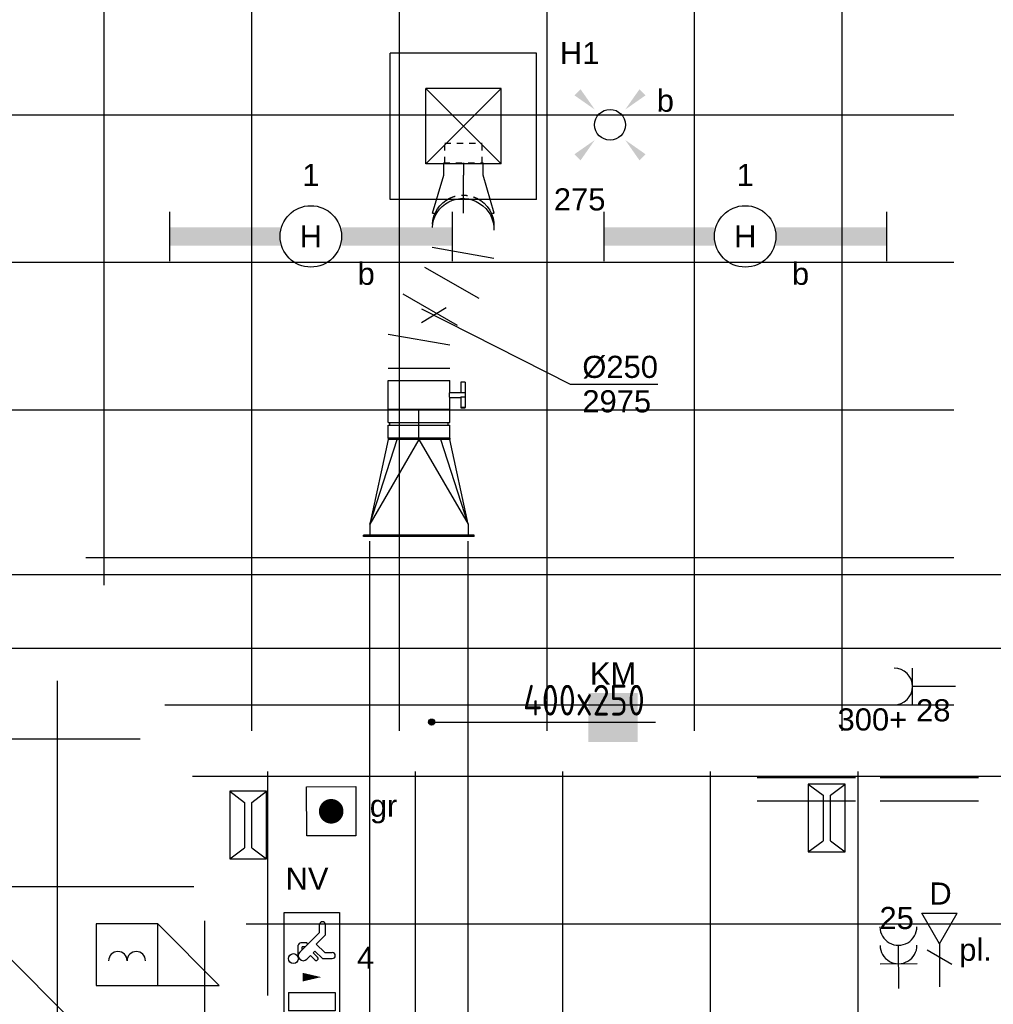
# Model space of a CAD drawing. Extents: x -132501 to 411300, y -42818 to 427495.
# Tile 72 of 256: x 9998 to 13957, y 26986 to 30990. Entities that reach past the tile are written whole.
import ezdxf
from ezdxf.enums import TextEntityAlignment as Align

# ---------------------------------------------------------------- set-up
doc = ezdxf.new("R2010")
doc.units = 0
doc.header["$LTSCALE"] = 50
for name, pattern in [('CENTER2', [28.575, 19.05, -3.175, 3.175, -3.175]), ('E_GOOT5', [10, 8, -2]), ('STREEPJES', [0.1, 0.05, -0.05])]:
    doc.linetypes.add(name, pattern=pattern)
doc.layers.get('0').update_dxf_attribs({"linetype": 'CONTINUOUS'})
for name, color, linetype in [('45 Plafond 2D arcering', 7, 'CONTINUOUS'), ('54GA', 3, 'CONTINUOUS'), ('EL6131--', 2, 'CONTINUOUS'), ('EL6131--_VG', 2, 'CONTINUOUS'), ('EL6222--', 3, 'CONTINUOUS'), ('EL6311--', 3, 'CONTINUOUS'), ('EL6350--', 3, 'CONTINUOUS'), ('EL6441--', 3, 'CONTINUOUS'), ('EL6522--', 3, 'CONTINUOUS'), ('EM6131--', 1, 'CONTINUOUS'), ('WL524---', 90, 'CONTINUOUS'), ('WL570---_RETOUR', 112, 'CONTINUOUS'), ('WL570---_RETOUR_HL', 8, 'CONTINUOUS'), ('WL570---_RETOUR_RST', 2, 'CONTINUOUS'), ('WL570---_RETOUR_RST_HL', 1, 'CONTINUOUS'), ('WM570---_RETOUR', 1, 'CONTINUOUS'), ('WM570---_RETOUR_PR', 1, 'CONTINUOUS'), ('WM570---_RETOUR_RST_PR', 1, 'CONTINUOUS')]:
    doc.layers.add(name, color=color, linetype=linetype)
doc.styles.add('BURO-018', font='ARIAL.TTF', dxfattribs={"height": 63})
doc.styles.add('ISO25', font='ISO', dxfattribs={"width": 0.9, "height": 125})

# ---------------------------------------------------------------- blocks, each defined once
blk = doc.blocks.new('*U63')
at = {"color": 0, "ltscale": 10}
for p, q in [((0, 150, -3030), (8212.3, 150, -3030)), ((0, -150, -3030), (8212.3, -150, -3030))]:
    blk.add_line(p, q, dxfattribs=at)
at = {"layer": 'EM6131--', "color": 1, "style": 'BURO-018'}
blk.add_attdef('POSNR', text='', height=90, dxfattribs=at).set_placement((0, 0), align=Align.MIDDLE)
blk = doc.blocks.new('1115B61149')
at = {"color": 0}
for p, q in [((-11.49, 2), (-11.49, -2)), ((11.49, 2), (11.49, -2))]:
    blk.add_line(p, q, dxfattribs=at)
at = {"color": 0, "linetype": 'Continuous'}
blk.add_circle((0, 0), 2.5, dxfattribs=at)
at = {"color": 0}
for points in [[(-2.5, 0.75), (-11.49, 0.75), (-2.5, -0.75), (-11.49, -0.75)], [(2.5, 0.75), (11.49, 0.75), (2.5, -0.75), (11.49, -0.75)]]:
    blk.add_solid(points, dxfattribs=at)
at = {"color": 0, "linetype": 'Continuous', "style": 'BURO-018'}
for tag, p in [('E_GKAST', (0, 8)), ('E_GROEP', (0, 5)), ('E_SGROEP', (4.5, 5)), ('E_ARMCODE', (0, 0)), ('E_SLET', (4.5, -3))]:
    blk.add_attdef(tag, text='', height=1.8, dxfattribs=at).set_placement(p, align=Align.MIDDLE)
blk = doc.blocks.new('1115C2J')
at = {"color": 0, "linetype": 'Continuous'}
for p, q in [((-4.5, 5.5), (4.5, 5.5)), ((-4.5, 1), (-4.5, 5.5)), ((-1.24, 4.309), (-1.24, 4.91)), ((-0.76, 4.11), (-0.76, 4.91)), ((2, 5.15), (3.5, 5.15)), ((2, 1.35), (2, 5.15)), ((3.5, 5.15), (3.5, 1.35)), ((4.5, 1), (4.5, 5.5)), ((-2.681, 4.35), (-3.52, 4.35)), ((-1.94, 3.609), (-2.681, 4.35)), ((-1.24, 4.309), (-1.94, 3.609)), ((-1.374, 3.496), (-0.76, 4.11)), ((-2.88, 3.87), (-3.52, 3.87)), ((-1.271, 2.261), (-2.88, 3.87)), ((-1.233, 3.354), (-1.374, 3.496)), ((-0.872, 3.715), (-1.233, 3.354)), ((-0.646, 3.489), (-1.007, 3.128)), ((-1.94, 2.93), (-2.04, 2.83)), ((-2.04, 2.83), (-2.04, 2.344)), ((-1.714, 2.704), (-1.72, 2.697)), ((-1.72, 2.697), (-1.72, 2.464)), ((-1.474, 2.464), (-1.72, 2.464)), ((-0.705, 2.827), (-1.007, 3.128)), ((-0.988, 2.144), (-1.84, 2.144)), ((4.5, 1), (-4.5, 1)), ((2, 1.35), (3.5, 1.35))]:
    blk.add_line(p, q, dxfattribs=at)
blk.add_lwpolyline([(0.75, 4, 0, 0.7, 0), (0.75, 2.5, 0.7, 0.7, 0)], format="xyseb", dxfattribs=at)
blk.add_circle((-0.76, 1.75), 0.4, dxfattribs=at)
for centre, radius, start, end in [((-1, 4.91), 0.24, 0, 180), ((-3.52, 4.11), 0.24, 90, 270), ((-0.759, 3.602), 0.16, 315, 135), ((-0.988, 2.544), 0.4, 225, 45), ((-1.84, 2.344), 0.2, 180, 270)]:
    blk.add_arc(centre, radius, start, end, dxfattribs=at)
at = {"color": 0, "linetype": 'Continuous', "style": 'BURO-018'}
for tag, p in [('E_GKAST', (0, 15.167)), ('E_GROEP', (0, 12.167)), ('E_SGROEP', (4.5, 12.167)), ('E_ARMCODE', (0, 8))]:
    blk.add_attdef(tag, text='', height=1.8, dxfattribs=at).set_placement(p, align=Align.MIDDLE)
blk = doc.blocks.new('E00411')
at = {"color": 0, "linetype": 'Continuous'}
blk.add_circle((0, 0), 1.25, dxfattribs=at)
for points in [[(-2.892, 2.396), (-2.396, 2.892), (-1.237, 1.237)], [(2.396, 2.892), (2.892, 2.396), (1.237, 1.237)], [(-2.396, -2.892), (-2.892, -2.396), (-1.237, -1.237)], [(2.892, -2.396), (2.396, -2.892), (1.237, -1.237)]]:
    blk.add_solid(points, dxfattribs=at)
at = {"color": 0, "linetype": 'Continuous', "style": 'BURO-018'}
for tag, p in [('E_SLET1', (0, 4.642)), ('E_GROEP', (0, 0)), ('E_GKAST', (0, 0))]:
    blk.add_attdef(tag, text='', height=1.8, dxfattribs=at).set_placement(p, align=Align.MIDDLE)
at = {"color": 0, "linetype": 'Continuous', "style": 'BURO-018', "flags": 1}
for tag in ['E_MATCODE', 'E_SGROEP']:
    blk.add_attdef(tag, text='', height=1.8, dxfattribs=at).set_placement((0, 0), align=Align.MIDDLE)
blk = doc.blocks.new('111304')
at = {"color": 0, "linetype": 'Continuous'}
for p, q in [((-1.5, 4.5), (1.5, 4.5)), ((0, 1), (0, 4.5))]:
    blk.add_line(p, q, dxfattribs=at)
blk.add_arc((0, 6), 1.5, 180, 0, dxfattribs=at)
at = {"color": 0, "linetype": 'Continuous', "style": 'BURO-018'}
for tag, p in [('E_GKAST', (0, 11.5)), ('E_GROEP', (0, 8.5)), ('E_SGROEP', (4.5, 8.5))]:
    blk.add_attdef(tag, text='', height=1.8, dxfattribs=at).set_placement(p, align=Align.MIDDLE)
at = {"color": 0, "linetype": 'Continuous', "style": 'BURO-018', "flags": 1}
for tag, p in [('E_VERMCODE', (13, 8.5)), ('E_MATCODE', (0, 0))]:
    blk.add_attdef(tag, text='', height=1.8, dxfattribs=at).set_placement(p, align=Align.MIDDLE)
blk = doc.blocks.new('E00152')
at = {"color": 0, "linetype": 'Continuous'}
for p, q in [((-1.443, 7), (1.443, 7)), ((0, 4.5), (-1.443, 7)), ((0, 4.5), (1.443, 7)), ((0, 4.5), (0, 1)), ((-1, 4), (1, 2.845))]:
    blk.add_line(p, q, dxfattribs=at)
at = {"color": 7, "style": 'BURO-018'}
for tag, p in [('E_COMMENT1', (0, 12)), ('E_DCOM1', (0, 9))]:
    blk.add_attdef(tag, text='', height=1.8, dxfattribs=at).set_placement(p, align=Align.MIDDLE)
at = {"color": 0, "style": 'BURO-018'}
blk.add_attdef('E_TEXT1', text='', height=1.8, dxfattribs=at).set_placement((2.5, 6), align=Align.MIDDLE)
at = {"color": 0, "linetype": 'Continuous', "style": 'BURO-018', "flags": 1}
blk.add_attdef('E_MATCODE', text='', height=1.8, dxfattribs=at).set_placement((0, 0), align=Align.MIDDLE)
blk = doc.blocks.new('111304A')
at = {"color": 0, "linetype": 'Continuous'}
for p, q in [((0, 1), (0, 4.5)), ((-1.5, 3), (1.5, 3))]:
    blk.add_line(p, q, dxfattribs=at)
for centre in [(0, 6), (0, 4.5)]:
    blk.add_arc(centre, 1.5, 180, 0, dxfattribs=at)
at = {"color": 0, "linetype": 'Continuous', "style": 'BURO-018'}
for tag, p in [('E_GKAST', (0, 11.5)), ('E_GROEP', (0, 8.5)), ('E_SGROEP', (4.5, 8.5))]:
    blk.add_attdef(tag, text='', height=1.8, dxfattribs=at).set_placement(p, align=Align.MIDDLE)
at = {"color": 0, "linetype": 'Continuous', "style": 'BURO-018', "flags": 1}
for tag, p in [('E_VERMCODE', (13, 8.5)), ('E_MATCODE', (0, 0))]:
    blk.add_attdef(tag, text='', height=1.8, dxfattribs=at).set_placement(p, align=Align.MIDDLE)
blk = doc.blocks.new('CIRC1MM')
at = {"color": 2, "linetype": 'Continuous'}
for p, q in [((-0.5, 0), (0.5, 0)), ((-0.49, 0.1), (0.49, 0.1)), ((-0.46, 0.2), (0.46, 0.2)), ((-0.4, 0.3), (0.4, 0.3)), ((-0.3, 0.4), (0.3, 0.4)), ((-0.49, -0.1), (0.49, -0.1)), ((-0.46, -0.2), (0.46, -0.2)), ((-0.4, -0.3), (0.4, -0.3)), ((-0.3, -0.4), (0.3, -0.4))]:
    blk.add_line(p, q, dxfattribs=at)
blk.add_circle((0, 0), 0.5, dxfattribs=at)
blk = doc.blocks.new('*U297')
at = {"color": 0, "ltscale": 10}
for p, q in [((-5, 225, -2975), (0, 225, -2975)), ((-5, -225, -2975), (-5, 225, -2975)), ((0, -225, -2975), (0, 225, -2975)), ((45, 200, -2975), (0, 200, -2975)), ((390, 0, -2975), (45, 200, -2975)), ((45, 200, -2975), (390, 88.4, -2975)), ((390, 125, -2975), (45, 200, -2975)), ((395, 125, -2975), (390, 125, -2975)), ((390, -125, -2975), (390, 125, -2975)), ((395, -125, -2975), (395, 125, -2975)), ((390, 0, -2975), (45, -200, -2975)), ((45, -200, -2975), (390, -88.4, -2975)), ((45, -200, -2975), (390, -125, -2975)), ((395, -125, -2975), (390, -125, -2975)), ((45, -200, -2975), (0, -200, -2975)), ((-5, -225, -2975), (0, -225, -2975))]:
    blk.add_line(p, q, dxfattribs=at)
at = {"layer": 'WM570---_RETOUR_PR', "color": 1, "style": 'BURO-018'}
blk.add_attdef('POSNR', text='', height=90, dxfattribs=at).set_placement((0, 0), align=Align.MIDDLE)
blk = doc.blocks.new('*U298')
at = {"color": 0, "ltscale": 10}
for p, q in [((0, 125, -2975), (0, -125, -2975)), ((49.5, 125, -2975), (49.5, -125, -2975)), ((142.8, -125, -2975), (186.7, 125, -2975)), ((351.7, 65.3, -2975), (225.3, -154.9, -2975)), ((332.5, -244.2, -2975), (458.9, -24.1, -2975)), ((541.3, -53.9, -2975), (497.5, -303.9, -2975))]:
    blk.add_line(p, q, dxfattribs=at)
at = {"color": 0, "ltscale": 10, "extrusion": (0, 0, -1)}
for centre, start_param, end_param in [((616.3, -179.4, -2975), 0, 3.141593), ((630, -180, -2975), 0, 1.06489), ((630, -180, -2975), 1.982456, 3.141593)]:
    blk.add_ellipse(centre, major_axis=(5.8, 124.9), ratio=0.986891, start_param=start_param, end_param=end_param, dxfattribs=at)
at = {"color": 8, "linetype": 'STREEPJES', "ltscale": 10, "extrusion": (0, 0, -1)}
blk.add_ellipse((630, -180, -2975), major_axis=(5.8, 124.9), ratio=0.986891, start_param=1.06489, end_param=1.982456, dxfattribs=at)
at = {"layer": 'WM570---_RETOUR_PR', "color": 1, "style": 'BURO-018'}
blk.add_attdef('POSNR', text='', height=90, dxfattribs=at).set_placement((0, 0), align=Align.MIDDLE)
blk = doc.blocks.new('*U299')
at = {"color": 2, "ltscale": 10}
for p, q in [((-59.3, 125, -2975), (59.3, 125, -2975)), ((-59.3, -125, -2975), (-59.3, 125, -2975)), ((59.3, 125, -2975), (59.3, -125, -2975)), ((-59.3, -125, -2975), (-9.9, -125, -2975)), ((-9.9, -125, -2975), (-9.9, -170.8, -2975)), ((9.9, -125, -2975), (9.9, -187.5, -2975)), ((9.9, -125, -2975), (59.3, -125, -2975)), ((-52.4, -170.8, -2975), (-52.4, -187.5, -2975)), ((-50.4, -170.8, -2975), (-52.4, -170.8, -2975)), ((-52.4, -187.5, -2975), (-50.4, -187.5, -2975)), ((-7.3, -170.8, -2975), (-50.4, -170.8, -2975)), ((-50.4, -187.5, -2975), (-50.4, -170.8, -2975)), ((-7.3, -187.5, -2975), (-50.4, -187.5, -2975)), ((-7.3, -170.8, -2975), (-7.3, -187.5, -2975)), ((9.9, -187.5, -2975), (-7.3, -187.5, -2975)), ((52.4, -170.8, -2975), (9.9, -170.8, -2975)), ((52.4, -187.5, -2975), (9.9, -187.5, -2975)), ((52.4, -187.5, -2975), (52.4, -170.8, -2975))]:
    blk.add_line(p, q, dxfattribs=at)
blk.add_spline([(-9.8, -125, -2975), (-9.7, -125, -2975), (-9.4, -125, -2975), (-9.1, -124.9, -2975), (-8.6, -124.9, -2975), (-8.1, -124.9, -2975), (-7.5, -124.8, -2975), (-6.8, -124.8, -2975), (-6.1, -124.8, -2975), (-5.2, -124.7, -2975), (-4.4, -124.7, -2975), (-3.4, -124.7, -2975), (-2.5, -124.6, -2975), (-1.5, -124.6, -2975), (-0.5, -124.6, -2975), (0.5, -124.6, -2975), (1.5, -124.6, -2975), (2.5, -124.6, -2975), (3.4, -124.7, -2975), (4.4, -124.7, -2975), (5.2, -124.7, -2975), (6.1, -124.8, -2975), (6.8, -124.8, -2975), (7.5, -124.8, -2975), (8.1, -124.9, -2975), (8.6, -124.9, -2975), (9.1, -124.9, -2975), (9.4, -125, -2975), (9.7, -125, -2975), (9.8, -125, -2975), (9.9, -125, -2975)], degree=3, dxfattribs=at)
at = {"layer": 'WL570---_RETOUR', "color": 1, "style": 'BURO-018'}
blk.add_attdef('I', text='', height=90, dxfattribs=at).set_placement((0, 0), align=Align.MIDDLE)
at = {"layer": 'WM570---_RETOUR_PR', "color": 1, "style": 'BURO-018'}
blk.add_attdef('POSNR', text='', height=90, dxfattribs=at).set_placement((0, 0), align=Align.MIDDLE)
blk = doc.blocks.new('*U300')
at = {"color": 0, "ltscale": 10}
for p, q in [((0, 125, -2750), (155.06, 80, -2750)), ((0, 125, -2750), (0, 118.75, -2750)), ((155.06, 80, -2750), (205.06, 80, -2750)), ((0, -125, -2750), (155.06, -80, -2750)), ((155.06, -80, -2750), (205.06, -80, -2750)), ((0, -118.75, -2750), (0, -125, -2750))]:
    blk.add_line(p, q, dxfattribs=at)
at = {"color": 8, "linetype": 'STREEPJES', "ltscale": 10}
for p, q in [((205.06, 80, -2750), (205.06, -80, -2750)), ((205.06, 76, -2750), (285.06, 76, -2750)), ((285.06, 76, -2750), (285.06, -76, -2750)), ((285.06, 76, -2750), (285.06, -76, -2750)), ((205.06, -76, -2750), (285.06, -76, -2750))]:
    blk.add_line(p, q, dxfattribs=at)
at = {"layer": 'WL570---_RETOUR_RST_HL', "linetype": 'CENTER2'}
for p in [(0, 0, -2750), (205.06, 0, -2750)]:
    blk.add_line(p, (155.06, 0, -2750), dxfattribs=at)
blk.add_circle((0, 0, -2750), 0.075, dxfattribs=at)
at = {"layer": 'WM570---_RETOUR_RST_PR', "color": 1, "style": 'BURO-018'}
blk.add_attdef('POSNR', text='', height=90, dxfattribs=at).set_placement((0, 0), align=Align.MIDDLE)
blk = doc.blocks.new('*U301')
at = {"color": 0, "ltscale": 10}
for p, q in [((-58, 125, -2975), (-5, 125, -2975)), ((-58, 125, -2975), (-58, -125, -2975)), ((-5, 125, -2975), (-5, -125, -2975)), ((5, 125, -2975), (58, 125, -2975)), ((5, 125, -2975), (5, -125, -2975)), ((58, 125, -2975), (58, -125, -2975)), ((-5, 118.75, -2975), (5, 118.75, -2975)), ((-5, -118.75, -2975), (5, -118.75, -2975)), ((-58, -125, -2975), (-5, -125, -2975)), ((5, -125, -2975), (58, -125, -2975))]:
    blk.add_line(p, q, dxfattribs=at)
at = {"layer": 'WL570---_RETOUR_HL', "linetype": 'CENTER2'}
blk.add_line((-58, 0, -2975), (58, 0, -2975), dxfattribs=at)
at = {"layer": 'WM570---_RETOUR_PR', "color": 1, "style": 'BURO-018'}
blk.add_attdef('POSNR', text='', height=90, dxfattribs=at).set_placement((0, 0), align=Align.MIDDLE)
blk = doc.blocks.new('*U806')
at = {"layer": 'WM570---_RETOUR', "color": 0, "ltscale": 10}
for p, q in [((-50, -30.7), (50, 30.7)), ((-50, 25.4), (553.7, -281.1)), ((553.7, -281.1), (911.2, -281.1))]:
    blk.add_line(p, q, dxfattribs=at)
at = {"layer": 'WM570---_RETOUR', "color": 0, "style": 'BURO-018'}
for s, p in [('%%c250', (603.7, -256.1)), ('2975', (603.7, -396.1))]:
    blk.add_text(s, height=90, dxfattribs=at).set_placement(p)
blk = doc.blocks.new('*U809')
at = {"color": 0, "ltscale": 10}
for p, q in [((297.5, 297.5, -2735), (-297.5, 297.5, -2735)), ((-297.5, -297.5, -2735), (-297.5, 297.5, -2735)), ((297.5, -297.5, -2735), (297.5, 297.5, -2735)), ((153.5, 153.5, -2735), (-153.5, 153.5, -2735)), ((-153.5, -153.5, -2735), (-153.5, 153.5, -2735)), ((153.5, -153.5, -2735), (-153.5, 153.5, -2735)), ((-153.5, -153.5, -2735), (153.5, 153.5, -2735)), ((153.5, -153.5, -2735), (153.5, 153.5, -2735)), ((153.5, -153.5, -2735), (-153.5, -153.5, -2735)), ((297.5, -297.5, -2735), (-297.5, -297.5, -2735))]:
    blk.add_line(p, q, dxfattribs=at)
at = {"layer": 'WL570---_RETOUR_RST_HL', "linetype": 'CENTER2'}
blk.add_circle((0, 0, -2735), 0.075, dxfattribs=at)
at = {"layer": 'WL570---_RETOUR_RST', "color": 1, "style": 'BURO-018'}
for tag in ['MC', 'Q']:
    blk.add_attdef(tag, text='', height=90, dxfattribs=at).set_placement((0, 0), align=Align.MIDDLE)
at = {"layer": 'WM570---_RETOUR_RST_PR', "color": 1, "style": 'BURO-018'}
blk.add_attdef('POSNR', text='', height=90, dxfattribs=at).set_placement((0, 0), align=Align.MIDDLE)
blk = doc.blocks.new('*U2038')
at = {"color": 0, "ltscale": 10}
for p, q in [((0, 100, -2730), (2455.7, 100, -2730)), ((0, -100, -2730), (2455.7, -100, -2730))]:
    blk.add_line(p, q, dxfattribs=at)
at = {"layer": 'EM6131--', "color": 1, "style": 'BURO-018'}
blk.add_attdef('POSNR', text='', height=90, dxfattribs=at).set_placement((0, 0), align=Align.MIDDLE)
blk = doc.blocks.new('GAFGHYHY')
at = {"layer": '45 Plafond 2D arcering', "linetype": 'Continuous'}
h = blk.add_hatch(dxfattribs=at)
h.set_pattern_fill('RASTER_600_0002', color=8, style=0, pattern_type=2)
h.set_pattern_definition([(0, (315142, 274203), (0, 600), []), (90, (315142, 274203), (-600, 0), [])])
h.paths.add_polyline_path([(311651.4, 277626.8), (311651.4, 274456.8), (312441.4, 274456.8), (312441.4, 273343.2), (312441.4, 272768.8), (313035.8, 272768.8, -0.227033), (315165.2, 271456.5, -0.023814), (315303.3, 271217.8, -0.010599), (315462.9, 270859.8), (315462.9, 270841.8), (318632.6, 270841.8), (318632.6, 273343.2), (318632.6, 277626.8), (315148.4, 277626.8)], flags=0)
h = blk.add_hatch(dxfattribs=at)
h.set_pattern_fill('RASTER_600_0002', color=8, style=0, pattern_type=2)
h.set_pattern_definition([(0, (329606.6, 263113), (0, 600), []), (90, (329606.6, 263113), (-600, 0), [])])
h.paths.add_polyline_path([(314958.4, 262579.2), (311651.4, 262579.2), (311651.4, 260865.8), (318334.4, 260865.8), (318334.4, 255497.5), (322319.4, 254963.9), (325862.9, 254725.7), (325862.9, 257249.3), (333290.9, 257249.3), (333290.9, 254942.5), (336798.3, 255489.7), (340391.3, 256042.1), (347581.1, 257147.4), (347540, 258187), (344346.2, 258187), (344274, 258060.1, -0.292774), (338835.2, 268361), (333245.8, 267502.2), (329585.4, 267292.1), (328865.2, 267293.5, 0.013134), (328865.7, 267533.5), (329496.9, 267532.3), (329497.1, 270676.8), (328743.1, 270676.8), (328743.1, 270841.8), (329497.1, 270841.8), (329497.1, 272301.8), (326028.6, 272301.8), (326028.6, 270841.8), (326783.1, 270841.8), (326783.1, 270676.8), (326008.6, 270676.8), (315530.3, 270676.8, -0.063565), (316101.1, 268525.1), (316090.1, 268527.3, -0.003567), (316103.7, 268406.4), (316579.8, 268479.9), (316533, 268710.4), (316694, 268745.3, -0.13568), (316434, 263929), (316278, 263981), (316414.8, 264432), (314732.6, 264432, 0.018168)], flags=0)
h.paths.add_polyline_path([(325877.2, 261732.8, -51.816741), (326135.7, 261974.1), (326121.5, 261988.2), (325864.1, 261748)], flags=0)
h.paths.add_polyline_path([(329466.1, 263438.9, -1), (335716.1, 263438.9, -1)], flags=0)
h.paths.add_polyline_path([(339101.7, 258177.8, -1), (333851.7, 258177.8, -1)], flags=0)
h = blk.add_hatch(dxfattribs=at)
h.set_pattern_fill('RASTER_600_0002', color=8, style=0, pattern_type=2)
h.set_pattern_definition([(0, (313751.2, 269864.66), (0, 600), []), (90, (313751.2, 269864.66), (-600, 0), [])])
h.paths.add_polyline_path([(315228.7, 271044.7, -0.050196), (315915.6, 268806.2), (315153.6, 268956), (311211.4, 269997.4), (311211.4, 268684.7), (309241.4, 268684.7), (309241.4, 270502.3), (309241.4, 271044.7)], flags=0)
blk = doc.blocks.new('E00517')
at = {"color": 0, "linetype": 'ByBlock'}
for p, q in [((-1.5, 6.5), (-0.297, 5.598)), ((1.5, 6.5), (-1.5, 6.5)), ((-1.5, 6.5), (-1.5, 1)), ((0.297, 5.598), (1.5, 6.5)), ((1.5, 1), (1.5, 6.5)), ((-0.297, 5.598), (-0.297, 1.902)), ((0.297, 1.902), (0.297, 5.598)), ((-1.5, 1), (-0.297, 1.902)), ((0.297, 1.902), (1.5, 1)), ((-1.5, 1), (1.5, 1))]:
    blk.add_line(p, q, dxfattribs=at)
at = {"color": 0, "linetype": 'ByBlock', "style": 'BURO-018'}
blk.add_attdef('E_TEXT1', text='', height=1.8, dxfattribs=at).set_placement((0, 9), align=Align.MIDDLE)
at = {"color": 0, "linetype": 'Continuous', "style": 'BURO-018', "flags": 1}
blk.add_attdef('E_MATCODE', (0, 0), '', height=1.8, dxfattribs=at)
blk = doc.blocks.new('E00156')
at = {"color": 0, "linetype": 'Continuous'}
blk.add_solid([(-2, 1), (2, 1), (-2, 5), (2, 5)], dxfattribs=at)
at = {"color": 0, "linetype": 'Continuous', "style": 'BURO-018'}
blk.add_attdef('E_TEXT1', text='', height=1.8, dxfattribs=at).set_placement((0, 7.5), align=Align.MIDDLE)
at = {"color": 0, "linetype": 'Continuous', "style": 'BURO-018', "flags": 1}
blk.add_attdef('E_MATCODE', (0, 0), '', height=1.8, dxfattribs=at)
blk = doc.blocks.new('111604')
at = {"color": 0, "linetype": 'Continuous'}
for p, q in [((-5, 6), (-5, 1)), ((0, 6), (-5, 6)), ((0, 1), (0, 6)), ((0, 6), (5, 1)), ((-5, 1), (5, 1))]:
    blk.add_line(p, q, dxfattribs=at)
for centre in [(-3.25, 3), (-1.75, 3)]:
    blk.add_arc(centre, 0.75, 0, 180, dxfattribs=at)
at = {"color": 0, "linetype": 'Continuous', "style": 'BURO-018'}
blk.add_attdef('E_TEXT1', text='', height=1.8, dxfattribs=at).set_placement((0, 8.5), align=Align.MIDDLE)
at = {"color": 0, "linetype": 'Continuous', "style": 'BURO-018', "flags": 1}
blk.add_attdef('E_MATCODE', text='', height=1.8, dxfattribs=at).set_placement((0, 0), align=Align.MIDDLE)
blk = doc.blocks.new('E00124')
at = {"color": 0, "linetype": 'Continuous'}
for p, q in [((-2, 5), (2, 5)), ((-2, 1), (-2, 5)), ((2, 5), (2, 1)), ((2, 1), (-2, 1))]:
    blk.add_line(p, q, dxfattribs=at)
at = {"color": 0, "linetype": 'Continuous', "const_width": 1}
blk.add_lwpolyline([(-0.5, 3, 1), (0.5, 3, 1)], format="xyb", close=True, dxfattribs=at)
at = {"color": 0, "linetype": 'Continuous', "style": 'BURO-018'}
blk.add_attdef('E_TEXT1', text='', height=1.8, dxfattribs=at).set_placement((0, 7.5), align=Align.MIDDLE)
at = {"color": 0, "linetype": 'Continuous', "style": 'BURO-018', "flags": 1}
blk.add_attdef('E_MATCODE', (0, 0), '', height=1.8, dxfattribs=at)

msp = doc.modelspace()

# ---------------------------------------------------------------- linework, layer by layer
at = {"layer": '54GA', "color": 1, "linetype": 'Continuous'}
msp.add_line((11670.1328, 28133.3563), (12583.1011, 28133.3563), dxfattribs=at)
at = {"layer": 'EL6131--_VG', "linetype": 'E_GOOT5'}
for p, q in [((12996.328, 27908.7947, 3000), (33344.6376, 27908.7947, 3000)), ((12996.328, 27908.7947, 3000), (33344.6376, 27908.7947, 3000)), ((12996.328, 27813.8798, 3000), (33344.6376, 27813.8798, 3000)), ((12996.328, 27813.8798, 3000), (33344.6376, 27813.8798, 3000))]:
    msp.add_line(p, q, dxfattribs=at)
at = {"layer": 'WL570---_RETOUR'}
for p, q in [((11421.9161, 24845.2247), (11421.9161, 28869.3671)), ((11821.9161, 23446.9605), (11821.9161, 28869.3671))]:
    msp.add_line(p, q, dxfattribs=at)

# ---------------------------------------------------------------- block references
at = {"layer": '54GA', "color": 2, "linetype": 'Continuous', "xscale": 25, "yscale": 25, "zscale": 25}
msp.add_blockref('CIRC1MM', (11673.1066, 28133.3563), dxfattribs=at)
at = {"layer": 'EL6131--'}
msp.add_blockref('*U63', (8612.5433, 28584.2157, 3030), dxfattribs=at)
at = {"layer": 'EL6131--', "rotation": 135}
msp.add_blockref('*U2038', (10702.7234, 26287.6733, 2730), dxfattribs=at)
at = {"layer": 'EL6222--'}
ref = msp.add_blockref('111304', (13852.8604, 28278.3213), dxfattribs=dict(at, xscale=50, yscale=50, zscale=50, rotation=90))
ref.add_attrib('E_GROEP', '28', dxfattribs={"layer": '0', "color": 1, "linetype": 'Continuous', "height": 90, "style": 'BURO-018'}).set_placement((13712.5259, 28181.5533), align=Align.MIDDLE)
ref = msp.add_blockref('111304A', (13572.6188, 27000.8524), dxfattribs=dict(at, xscale=49.99999999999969, yscale=49.99999999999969, zscale=49.99999999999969, rotation=0.3565810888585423))
ref.add_attrib('E_GROEP', '25', dxfattribs={"layer": '0', "color": 1, "linetype": 'Continuous', "height": 90, "style": 'BURO-018'}).set_placement((13563.6343, 27336.9097), align=Align.MIDDLE)
at = {"layer": 'EL6311--'}
ref = msp.add_blockref('E00411', (12398.3465, 30562.3901), dxfattribs=dict(at, xscale=50, yscale=50, zscale=50))
ref.add_attrib('E_SLET1', 'b', dxfattribs={"layer": '0', "color": 1, "linetype": 'Continuous', "height": 90, "style": 'BURO-018'}).set_placement((12623.3465, 30662.3901), align=Align.MIDDLE)
ref = msp.add_blockref('1115B61149', (11182.0506, 30108.4996), dxfattribs=dict(at, xscale=50, yscale=50, zscale=50))
ref.add_attrib('E_ARMCODE', 'H', dxfattribs={"layer": '0', "color": 1, "linetype": 'Continuous', "height": 90, "style": 'BURO-018'}).set_placement((11182.0506, 30108.4996), align=Align.MIDDLE)
ref.add_attrib('E_SLET', 'b', dxfattribs={"layer": '0', "color": 1, "linetype": 'Continuous', "height": 90, "style": 'BURO-018'}).set_placement((11407.0506, 29958.4996), align=Align.MIDDLE)
ref.add_attrib('E_GROEP', '1', dxfattribs={"layer": '0', "color": 1, "linetype": 'Continuous', "height": 90, "style": 'BURO-018'}).set_placement((11182.0506, 30358.4996), align=Align.MIDDLE)
ref = msp.add_blockref('1115B61149', (12947.8849, 30108.4996), dxfattribs=dict(at, xscale=50, yscale=50, zscale=50))
ref.add_attrib('E_ARMCODE', 'H', dxfattribs={"layer": '0', "color": 1, "linetype": 'Continuous', "height": 90, "style": 'BURO-018'}).set_placement((12947.8849, 30108.4996), align=Align.MIDDLE)
ref.add_attrib('E_SLET', 'b', dxfattribs={"layer": '0', "color": 1, "linetype": 'Continuous', "height": 90, "style": 'BURO-018'}).set_placement((13172.8849, 29958.4996), align=Align.MIDDLE)
ref.add_attrib('E_GROEP', '1', dxfattribs={"layer": '0', "color": 1, "linetype": 'Continuous', "height": 90, "style": 'BURO-018'}).set_placement((12947.8849, 30358.4996), align=Align.MIDDLE)
at = {"layer": 'EL6350--'}
ref = msp.add_blockref('1115C2J', (11023.9271, 27133.8098), dxfattribs=dict(at, xscale=49.99999999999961, yscale=49.99999999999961, zscale=49.99999999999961, rotation=270.0487874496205))
ref.add_attrib('E_ARMCODE', 'NV', dxfattribs={"layer": '0', "color": 1, "linetype": 'Continuous', "height": 90, "style": 'BURO-018'}).set_placement((11166.7043, 27497.132), align=Align.MIDDLE)
ref.add_attrib('E_GROEP', '4', dxfattribs={"layer": '0', "color": 1, "linetype": 'Continuous', "height": 90, "style": 'BURO-018'}).set_placement((11404.5761, 27175.2126), align=Align.MIDDLE)
at = {"layer": 'EL6441--'}
ref = msp.add_blockref('E00152', (13738.1345, 27007.0717), dxfattribs=dict(at, xscale=50, yscale=50, zscale=50))
ref.add_attrib('E_TEXT1', 'D', dxfattribs={"layer": '0', "color": 1, "height": 90, "style": 'BURO-018'}).set_placement((13741.9711, 27436.3397), align=Align.MIDDLE)
at = {"layer": 'EL6522--'}
ref = msp.add_blockref('E00156', (12410.5832, 28001.9676), dxfattribs=dict(at, xscale=50, yscale=50, zscale=50))
ref.add_attrib('E_MATCODE', 'KM', dxfattribs={"layer": '0', "color": 1, "linetype": 'Continuous', "height": 90, "style": 'BURO-018'}).set_placement((12410.5832, 28286.1619), align=Align.CENTER)
ref = msp.add_blockref('E00124', (11265.3158, 27620.7797), dxfattribs=dict(at, xscale=49.99999999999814, yscale=50, zscale=50, rotation=0.1824445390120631))
ref.add_attrib('E_MATCODE', 'gr', dxfattribs={"layer": '0', "color": 1, "linetype": 'Continuous', "height": 90, "style": 'BURO-018'}).set_placement((11533.5764, 27748.303), align=Align.RIGHT)
at = {"layer": 'EL6522--', "xscale": 50, "yscale": 50, "zscale": 50}
for name, p in [('E00517', (13279.2421, 27555.9094)), ('E00517', (10927.4627, 27527.3259)), ('111604', (10559.9789, 27013.0279))]:
    msp.add_blockref(name, p, dxfattribs=at)
at = {"layer": 'WL524---'}
msp.add_blockref('GAFGHYHY', (-304837.0445, -242743.8149), dxfattribs=at)
at = {"layer": 'WL570---_RETOUR', "rotation": 90}
for name, p in [('*U298', (11621.5236, 29522.8857, 2975)), ('*U299', (11621.5236, 29463.5357, 2975)), ('*U301', (11621.5236, 29346.1857, 2975)), ('*U297', (11621.5236, 28893.1857, 2975))]:
    msp.add_blockref(name, p, dxfattribs=at)
at = {"layer": 'WL570---_RETOUR_RST'}
ref = msp.add_blockref('*U809', (11802.4067, 30556.6639, 2735), dxfattribs=at)
ref.add_attrib('Q', '275', dxfattribs={"color": 1, "height": 90, "style": 'BURO-018'}).set_placement((12274.9067, 30259.1639), align=Align.MIDDLE)
ref.add_attrib('MC', 'H1', dxfattribs={"color": 1, "height": 90, "style": 'BURO-018'}).set_placement((12274.9067, 30854.1639), align=Align.MIDDLE)
at = {"layer": 'WL570---_RETOUR_RST', "rotation": 90}
msp.add_blockref('*U300', (11802.164, 30202.4564, 2750), dxfattribs=at)
at = {"layer": 'WM570---_RETOUR'}
msp.add_blockref('*U806', (11682.1131, 29789.1905, 2975), dxfattribs=at)

# ---------------------------------------------------------------- texts
at = {"layer": '54GA', "color": 2, "linetype": 'Continuous', "style": 'ISO25', "width": 0.9}
msp.add_text('400x250', height=125, dxfattribs=at).set_placement((12044.8364, 28160.1208))
at = {"layer": 'EL6222--', "color": 1, "style": 'BURO-018'}
for s, p in [('300+', (13323.3556, 28099.4148)), ('pl.', (13818.0467, 27162.9994))]:
    msp.add_text(s, height=90, dxfattribs=at).set_placement(p)

doc.saveas('drawing.dxf')
